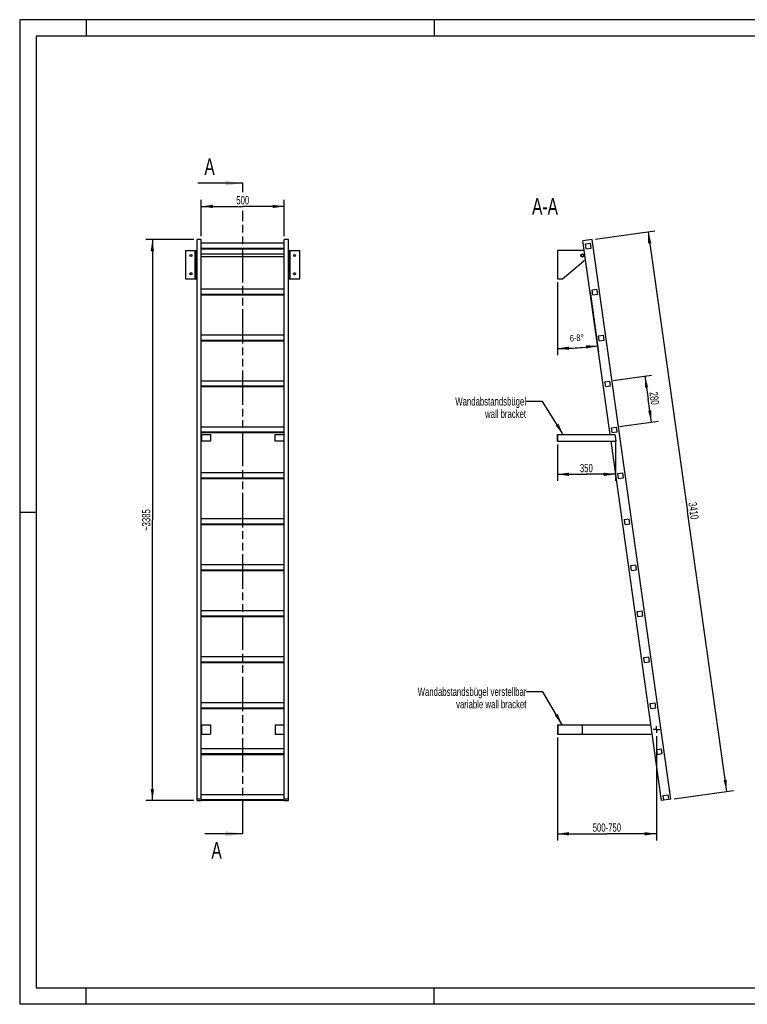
# Model space of a CAD drawing. Header units: millimetres. Extents: x 0 to 8400, y 0 to 5940.
# Tile 1 of 2: x 0 to 4388, y 0 to 5940. Entities that reach past the tile are written whole.
import ezdxf

# ---------------------------------------------------------------- set-up
doc = ezdxf.new("R2010")
doc.units = ezdxf.units.MM
doc.header["$LTSCALE"] = 462
doc.linetypes.add('CENTER', pattern=[0.6, 0.375, -0.075, 0.075, -0.075])
doc.linetypes.add('PHANTOM', pattern=[0.8, 0.45, -0.05, 0.1, -0.05, 0.1, -0.05])
doc.layers.get('0').update_dxf_attribs({"linetype": 'CONTINUOUS'})
for name, color, linetype in [('005_AXIS', 7, 'CONTINUOUS'), ('050_DIMENSIONING', 7, 'CONTINUOUS'), ('053_NOTES', 7, 'CONTINUOUS'), ('HATCHING_BL0', 7, 'CONTINUOUS')]:
    doc.layers.add(name, color=color, linetype=linetype)
doc.styles.get("Standard").update_dxf_attribs({"font": 'txt', "width": 0.7})
doc.dimstyles.new('DIMSTYLE_1', dxfattribs={"dimtxt": 50, "dimasz": 70, "dimexe": 2, "dimexo": 1, "dimtad": 1, "dimdec": 1, "dimtxsty": 'Standard', "dimblk": '_FILLED', "dimblk1": '_FILLED', "dimblk2": '_FILLED', "dimcen": 0.09, "dimazin": 2, "dimtp": 0.8, "dimtm": 0.8, "dimtfac": 1, "dimtdec": 1, "dimtofl": 0, "dimtmove": 0, "dimatfit": 3, "dimldrblk": '_FILLED', "dimfxl": 1, "dimtolj": 1, "dimarcsym": 0})
doc.dimstyles.new('DIMSTYLE_2', dxfattribs={"dimtxt": 40, "dimasz": 70, "dimexe": 2, "dimexo": 1, "dimgap": 2, "dimtad": 1, "dimdec": 1, "dimtxsty": 'Standard', "dimblk": '_FILLED', "dimblk1": '_FILLED', "dimblk2": '_FILLED', "dimcen": 0.09, "dimazin": 2, "dimtp": 0.5, "dimtm": 0.5, "dimtfac": 1, "dimtdec": 1, "dimtofl": 0, "dimtmove": 0, "dimatfit": 3, "dimldrblk": '_FILLED', "dimfxl": 1, "dimtolj": 1, "dimarcsym": 0})
doc.dimstyles.new('DIMSTYLE_3', dxfattribs={"dimtxt": 50, "dimasz": 70, "dimexe": 2, "dimexo": 1, "dimtad": 1, "dimdec": 1, "dimtxsty": 'Standard', "dimblk": '_FILLED', "dimblk1": '_FILLED', "dimblk2": '_FILLED', "dimcen": 0.09, "dimazin": 2, "dimtp": 2, "dimtm": 2, "dimtfac": 1, "dimtdec": 1, "dimtofl": 0, "dimtmove": 0, "dimatfit": 3, "dimldrblk": '_FILLED', "dimfxl": 1, "dimtolj": 1, "dimarcsym": 0})
doc.dimstyles.new('DIMSTYLE_4', dxfattribs={"dimtxt": 50, "dimasz": 70, "dimexe": 2, "dimexo": 1, "dimtad": 1, "dimdec": 0, "dimtxsty": 'Standard', "dimblk": '_FILLED', "dimblk1": '_FILLED', "dimblk2": '_FILLED', "dimcen": 0.09, "dimazin": 2, "dimtp": 2, "dimtm": 2, "dimtfac": 1, "dimtdec": 0, "dimtofl": 0, "dimtmove": 0, "dimatfit": 3, "dimldrblk": '_FILLED', "dimfxl": 1, "dimtolj": 1, "dimarcsym": 0})
doc.dimstyles.new('DIMSTYLE_5', dxfattribs={"dimtxt": 50, "dimasz": 70, "dimexe": 2, "dimexo": 1, "dimtad": 1, "dimtxsty": 'Standard', "dimblk": '_FILLED', "dimblk1": '_FILLED', "dimblk2": '_FILLED', "dimcen": 0.09, "dimazin": 2, "dimtp": 0.5, "dimtm": 0.5, "dimtfac": 1, "dimtofl": 0, "dimtmove": 0, "dimatfit": 3, "dimldrblk": '_FILLED', "dimfxl": 1, "dimtolj": 1, "dimarcsym": 0})
doc.dimstyles.new('DIMSTYLE_6', dxfattribs={"dimtxt": 50, "dimasz": 70, "dimexe": 2, "dimexo": 1, "dimtad": 1, "dimtxsty": 'Standard', "dimblk": '_FILLED', "dimblk1": '_FILLED', "dimblk2": '_FILLED', "dimcen": 0.09, "dimazin": 2, "dimtp": 0.8, "dimtm": 0.8, "dimtfac": 1, "dimtofl": 0, "dimtmove": 0, "dimatfit": 3, "dimldrblk": '_FILLED', "dimfxl": 1, "dimtolj": 1, "dimarcsym": 0})
doc.dimstyles.get("Standard").update_dxf_attribs({"dimtxt": 50, "dimasz": 70, "dimexe": 2, "dimexo": 1, "dimtad": 1, "dimtxsty": 'Standard', "dimblk": '_FILLED', "dimblk1": '_FILLED', "dimblk2": '_FILLED', "dimcen": 0.09, "dimazin": 2, "dimtol": 1, "dimtp": 0.01, "dimtm": 0.01, "dimtfac": 1, "dimtofl": 0, "dimtmove": 0, "dimatfit": 3, "dimldrblk": '_FILLED', "dimfxl": 1, "dimtolj": 1, "dimarcsym": 0})

# ---------------------------------------------------------------- blocks, each defined once
blk = doc.blocks.new('_FILLED')
at = {"color": 0, "linetype": 'ByBlock'}
blk.add_solid([(0, 0), (-1, 0.143), (-1, -0.143)], dxfattribs=at)
blk = doc.blocks.new('*D2')
at = {"layer": '050_DIMENSIONING', "color": 2, "linetype": 'Continuous', "transparency": 16777216}
for p, q in [((1095.2, 4633.5), (1095.2, 4853.5)), ((1095.2, 4813.5), (1345.2, 4813.5)), ((1595.2, 4813.5), (1345.2, 4813.5)), ((1595.2, 4633.5), (1595.2, 4853.5))]:
    blk.add_line(p, q, dxfattribs=at)
at = {"layer": '050_DIMENSIONING', "color": 2, "linetype": 'Continuous', "transparency": 16777216, "xscale": 70, "yscale": 70, "zscale": 70, "rotation": 180}
blk.add_blockref('_FILLED', (1095.2, 4813.5), dxfattribs=at)
at = {"layer": '050_DIMENSIONING', "color": 2, "linetype": 'Continuous', "transparency": 16777216, "xscale": 70, "yscale": 70, "zscale": 70}
blk.add_blockref('_FILLED', (1595.2, 4813.5), dxfattribs=at)
at = {"layer": '050_DIMENSIONING', "color": 2, "linetype": 'Continuous', "transparency": 16777216, "insert": (1345.2, 4876), "char_height": 50, "width": 171.429, "attachment_point": 2, "line_spacing_factor": 0.9}
blk.add_mtext('500', dxfattribs=at)
blk = doc.blocks.new('*D3')
at = {"layer": '050_DIMENSIONING', "color": 2, "linetype": 'Continuous', "transparency": 16777216}
for p, q in [((3242.6, 4357.3), (3242.6, 3916.4)), ((3439.8, 4300.4), (3491.3, 3933.8))]:
    blk.add_line(p, q, dxfattribs=at)
for start, end in [(270, 274), (274, 278)]:
    blk.add_arc((3242.6, 5703.1), 1746.7, start, end, dxfattribs=at)
for points in [[(3312.4, 3967.8), (3242.6, 3956.4), (3312.8, 3947.8)], [(3417.4, 3955.1), (3485.7, 3973.4), (3415, 3975)]]:
    blk.add_solid(points, dxfattribs=at)
at = {"layer": '050_DIMENSIONING', "color": 2, "linetype": 'Continuous', "transparency": 16777216, "insert": (3358.9, 4040.5), "char_height": 40, "width": 177.143, "attachment_point": 2, "rotation": 4, "line_spacing_factor": 0.9}
blk.add_mtext('6-8\\fgdt;{\\W1.0;{\\fgdt;~}}', dxfattribs=at)
blk = doc.blocks.new('*D4')
at = {"layer": '050_DIMENSIONING', "color": 2, "linetype": 'Continuous', "transparency": 16777216}
for p, q in [((3473.1, 4616.3), (3829.6, 4666.4)), ((3790, 4660.8), (4027.3, 2972.4)), ((4264.6, 1284), (4027.3, 2972.4)), ((3947.7, 1239.5), (4304.2, 1289.6))]:
    blk.add_line(p, q, dxfattribs=at)
at = {"layer": '050_DIMENSIONING', "color": 2, "linetype": 'Continuous', "transparency": 16777216, "xscale": 70, "yscale": 70, "zscale": 70}
for p, rotation in [((3790, 4660.8), 98), ((4264.6, 1284), 278)]:
    blk.add_blockref('_FILLED', p, dxfattribs=dict(at, rotation=rotation))
at = {"layer": '050_DIMENSIONING', "color": 2, "linetype": 'Continuous', "transparency": 16777216, "insert": (4089.2, 2981.1), "char_height": 50, "width": 214.286, "attachment_point": 2, "rotation": 278, "line_spacing_factor": 0.9}
blk.add_mtext('3410', dxfattribs=at)
blk = doc.blocks.new('*D5')
at = {"layer": '050_DIMENSIONING', "color": 2, "linetype": 'Continuous', "transparency": 16777216}
for p, q in [((1050.2, 4613.5), (760.2, 4613.5)), ((800.2, 4613.5), (800.2, 2921.1)), ((800.2, 1228.8), (800.2, 2921.1)), ((1050.2, 1228.8), (760.2, 1228.8))]:
    blk.add_line(p, q, dxfattribs=at)
at = {"layer": '050_DIMENSIONING', "color": 2, "linetype": 'Continuous', "transparency": 16777216, "xscale": 70, "yscale": 70, "zscale": 70}
for p, rotation in [((800.2, 4613.5), 90), ((800.2, 1228.8), 270)]:
    blk.add_blockref('_FILLED', p, dxfattribs=dict(at, rotation=rotation))
at = {"layer": '050_DIMENSIONING', "color": 2, "linetype": 'Continuous', "transparency": 16777216, "insert": (737.7, 2921.1), "char_height": 50, "width": 278.571, "attachment_point": 2, "rotation": 90, "line_spacing_factor": 0.9}
blk.add_mtext('~3385', dxfattribs=at)
blk = doc.blocks.new('*D6')
at = {"layer": '050_DIMENSIONING', "color": 2, "linetype": 'Continuous', "transparency": 16777216}
for p, q in [((3592.6, 3418.9), (3592.6, 3157.5)), ((3242.6, 3377.5), (3242.6, 3157.5)), ((3242.6, 3197.5), (3417.6, 3197.5)), ((3592.6, 3197.5), (3417.6, 3197.5))]:
    blk.add_line(p, q, dxfattribs=at)
at = {"layer": '050_DIMENSIONING', "color": 2, "linetype": 'Continuous', "transparency": 16777216, "xscale": 70, "yscale": 70, "zscale": 70, "rotation": 180}
blk.add_blockref('_FILLED', (3242.6, 3197.5), dxfattribs=at)
at = {"layer": '050_DIMENSIONING', "color": 2, "linetype": 'Continuous', "transparency": 16777216, "xscale": 70, "yscale": 70, "zscale": 70}
blk.add_blockref('_FILLED', (3592.6, 3197.5), dxfattribs=at)
at = {"layer": '050_DIMENSIONING', "color": 2, "linetype": 'Continuous', "transparency": 16777216, "insert": (3417.6, 3260), "char_height": 50, "width": 166.071, "attachment_point": 2, "line_spacing_factor": 0.9}
blk.add_mtext('350', dxfattribs=at)
blk = doc.blocks.new('*D7')
at = {"layer": '050_DIMENSIONING', "color": 2, "linetype": 'Continuous', "transparency": 16777216}
for p, q in [((3242.6, 1608.8), (3242.6, 1041.3)), ((3840, 1617.3), (3840, 1041.3)), ((3242.6, 1041.3), (3242.6, 988.8)), ((3242.6, 1028.8), (3541.3, 1028.8)), ((3840, 1028.8), (3541.3, 1028.8)), ((3840, 1041.3), (3840, 988.8))]:
    blk.add_line(p, q, dxfattribs=at)
at = {"layer": '050_DIMENSIONING', "color": 2, "linetype": 'Continuous', "transparency": 16777216, "xscale": 70, "yscale": 70, "zscale": 70, "rotation": 180}
blk.add_blockref('_FILLED', (3242.6, 1028.8), dxfattribs=at)
at = {"layer": '050_DIMENSIONING', "color": 2, "linetype": 'Continuous', "transparency": 16777216, "xscale": 70, "yscale": 70, "zscale": 70}
blk.add_blockref('_FILLED', (3840, 1028.8), dxfattribs=at)
at = {"layer": '050_DIMENSIONING', "color": 2, "linetype": 'Continuous', "transparency": 16777216, "insert": (3541.3, 1091.3), "char_height": 50, "width": 396.429, "attachment_point": 2, "line_spacing_factor": 0.9}
blk.add_mtext('500-750\\P ', dxfattribs=at)
blk = doc.blocks.new('*D8')
at = {"layer": '050_DIMENSIONING', "color": 2, "linetype": 'Continuous', "transparency": 16777216}
for p, q in [((3579.5, 3762.8), (3810.7, 3795.3)), ((3771.1, 3789.7), (3790.6, 3651.1)), ((3810, 3512.4), (3790.6, 3651.1)), ((3618.4, 3485.5), (3849.7, 3518))]:
    blk.add_line(p, q, dxfattribs=at)
at = {"layer": '050_DIMENSIONING', "color": 2, "linetype": 'Continuous', "transparency": 16777216, "xscale": 70, "yscale": 70, "zscale": 70}
for p, rotation in [((3771.1, 3789.7), 98), ((3810, 3512.4), 278)]:
    blk.add_blockref('_FILLED', p, dxfattribs=dict(at, rotation=rotation))
at = {"layer": '050_DIMENSIONING', "color": 2, "linetype": 'Continuous', "transparency": 16777216, "insert": (3852.5, 3659.8), "char_height": 50, "width": 176.786, "attachment_point": 2, "rotation": 278, "line_spacing_factor": 0.9}
blk.add_mtext('280', dxfattribs=at)
blk = doc.blocks.new('XSEC_FILLED')
at = {"color": 0, "linetype": 'ByBlock'}
blk.add_solid([(0, 0), (-1, 0.143), (-1, -0.143)], dxfattribs=at)
blk = doc.blocks.new('HATCHING_BL0', base_point=(1209.9, 2991.1))
at = {"layer": 'HATCHING_BL0', "color": 7, "linetype": 'PHANTOM'}
for p, q in [((1345.2, 4899.2), (1345.2, 4953.5)), ((1345.2, 1028.8), (1345.2, 4785.9))]:
    blk.add_line(p, q, dxfattribs=at)
at = {"layer": 'HATCHING_BL0', "color": 7, "linetype": 'Continuous', "char_height": 100, "width": 128.571, "attachment_point": 1, "line_spacing_factor": 0.9}
for insert in [(1113.9, 5103.5), (1156.3, 978.8)]:
    blk.add_mtext('A', dxfattribs=dict(at, insert=insert))
at = {"layer": 'HATCHING_BL0', "color": 7, "linetype": 'Continuous'}
for points in [[(1345.2, 4953.5), (1074.6, 4953.5)], [(1345.2, 1028.8), (1117.1, 1028.8)]]:
    blk.add_leader(points, dimstyle='Standard', override={"dimasz": 105, "dimtad": 0, "dimldrblk": 'XSEC_FILLED'}, dxfattribs=at)

msp = doc.modelspace()

# ---------------------------------------------------------------- hatches: boundary and pattern name
at = {"linetype": 'Continuous'}
h = msp.add_hatch(dxfattribs=at)
h.set_pattern_fill('ANSI31', color=2, angle=90, style=0, pattern_type=2)
h.set_pattern_definition([(135, (3242.65, 4462.28), (-239.875, -239.875), [])])
edge = h.paths.add_edge_path()
edge.add_line((3914.544, 1234.828), (3884.836, 1230.653))
edge.add_line((3884.836, 1230.653), (3880.661, 1260.361))
edge.add_line((3880.661, 1260.361), (3910.369, 1264.536))
edge.add_line((3914.544, 1234.828), (3910.369, 1264.536))
edge = h.paths.add_edge_path()
edge.add_line((3417.214, 4557.954), (3413.039, 4587.662))
edge.add_line((3413.039, 4587.662), (3442.747, 4591.837))
edge.add_line((3446.922, 4562.129), (3442.747, 4591.837))
edge.add_line((3417.214, 4557.954), (3446.922, 4562.129))
edge = h.paths.add_edge_path()
edge.add_line((3456.183, 4280.678), (3452.008, 4310.387))
edge.add_line((3452.008, 4310.387), (3481.716, 4314.562))
edge.add_line((3485.891, 4284.854), (3481.716, 4314.562))
edge.add_line((3456.183, 4280.678), (3485.891, 4284.854))
edge = h.paths.add_edge_path()
edge.add_line((3495.151, 4003.403), (3490.976, 4033.111))
edge.add_line((3490.976, 4033.111), (3520.684, 4037.287))
edge.add_line((3524.859, 4007.579), (3520.684, 4037.287))
edge.add_line((3495.151, 4003.403), (3524.859, 4007.579))
edge = h.paths.add_edge_path()
edge.add_line((3534.12, 3726.128), (3529.944, 3755.836))
edge.add_line((3529.944, 3755.836), (3559.652, 3760.012))
edge.add_line((3563.828, 3730.304), (3559.652, 3760.012))
edge.add_line((3534.12, 3726.128), (3563.828, 3730.304))
edge = h.paths.add_edge_path()
edge.add_line((3573.088, 3448.853), (3568.913, 3478.561))
edge.add_line((3568.913, 3478.561), (3598.621, 3482.737))
edge.add_line((3602.796, 3453.028), (3598.621, 3482.737))
edge.add_line((3573.088, 3448.853), (3602.796, 3453.028))
edge = h.paths.add_edge_path()
edge.add_line((3612.057, 3171.578), (3607.881, 3201.286))
edge.add_line((3607.881, 3201.286), (3637.589, 3205.461))
edge.add_line((3641.765, 3175.753), (3637.589, 3205.461))
edge.add_line((3612.057, 3171.578), (3641.765, 3175.753))
edge = h.paths.add_edge_path()
edge.add_line((3651.025, 2894.303), (3646.85, 2924.011))
edge.add_line((3646.85, 2924.011), (3676.558, 2928.186))
edge.add_line((3680.733, 2898.478), (3676.558, 2928.186))
edge.add_line((3651.025, 2894.303), (3680.733, 2898.478))
edge = h.paths.add_edge_path()
edge.add_line((3689.994, 2617.028), (3685.818, 2646.736))
edge.add_line((3685.818, 2646.736), (3715.526, 2650.911))
edge.add_line((3719.702, 2621.203), (3715.526, 2650.911))
edge.add_line((3689.994, 2617.028), (3719.702, 2621.203))
edge = h.paths.add_edge_path()
edge.add_line((3728.962, 2339.753), (3724.787, 2369.461))
edge.add_line((3724.787, 2369.461), (3754.495, 2373.636))
edge.add_line((3758.67, 2343.928), (3754.495, 2373.636))
edge.add_line((3728.962, 2339.753), (3758.67, 2343.928))
edge = h.paths.add_edge_path()
edge.add_line((3767.93, 2062.478), (3763.755, 2092.186))
edge.add_line((3763.755, 2092.186), (3793.463, 2096.361))
edge.add_line((3797.638, 2066.653), (3793.463, 2096.361))
edge.add_line((3767.93, 2062.478), (3797.638, 2066.653))
edge = h.paths.add_edge_path()
edge.add_line((3806.899, 1785.203), (3802.724, 1814.911))
edge.add_line((3802.724, 1814.911), (3832.432, 1819.086))
edge.add_line((3836.607, 1789.378), (3832.432, 1819.086))
edge.add_line((3806.899, 1785.203), (3836.607, 1789.378))
edge = h.paths.add_edge_path()
edge.add_line((3845.867, 1507.928), (3841.692, 1537.636))
edge.add_line((3841.692, 1537.636), (3871.4, 1541.811))
edge.add_line((3875.575, 1512.103), (3871.4, 1541.811))
edge.add_line((3845.867, 1507.928), (3875.575, 1512.103))
edge = h.paths.add_edge_path()
edge.add_arc((3393.646, 4517.278), 7.5, 0, 180)
edge.add_arc((3393.646, 4517.278), 7.5, -180, 0)

# ---------------------------------------------------------------- linework, layer by layer
at = {"color": 3, "linetype": 'Continuous'}
for p, q in [((0, 5940), (0, 0)), ((8400, 5940), (0, 5940)), ((400, 5940), (400, 5840)), ((2500, 5940), (2500, 5840)), ((0, 2970), (100, 2970)), ((400, 0), (400, 100)), ((2500, 0), (2500, 100)), ((8400, 0), (0, 0))]:
    msp.add_line(p, q, dxfattribs=at)
at = {"color": 5, "linetype": 'Continuous'}
for p, q in [((100, 5840), (100, 100)), ((8300, 5840), (100, 5840)), ((100, 100), (8300, 100))]:
    msp.add_line(p, q, dxfattribs=at)
at = {"color": 7, "linetype": 'Continuous'}
for p, q in [((1070.154, 1228.774), (1070.154, 4613.521)), ((1095.154, 4613.521), (1070.154, 4613.521)), ((1095.154, 1234.828), (1095.154, 4613.521)), ((1595.154, 4591.837), (1095.154, 4591.837)), ((1595.154, 1234.828), (1595.154, 4613.521)), ((1620.154, 4613.521), (1595.154, 4613.521)), ((1620.154, 1228.774), (1620.154, 4613.521)), ((3453.332, 4613.521), (3396.887, 4605.588)), ((3413.039, 4587.662), (3442.747, 4591.837)), ((3417.214, 4557.954), (3413.039, 4587.662)), ((3446.922, 4562.129), (3442.747, 4591.837)), ((3927.913, 1236.707), (3453.332, 4613.521)), ((1000.154, 4547.278), (1065.154, 4547.278)), ((1059.154, 4377.278), (1059.154, 4547.278)), ((1065.154, 4377.278), (1065.154, 4547.278)), ((1095.154, 4562.129), (1595.154, 4562.129)), ((1095.154, 4557.954), (1595.154, 4557.954)), ((1625.154, 4377.278), (1625.154, 4547.278)), ((1625.154, 4547.278), (1690.154, 4547.278)), ((1631.154, 4377.278), (1631.154, 4547.278)), ((3393.646, 4547.278), (3242.646, 4547.278)), ((3417.214, 4557.954), (3446.922, 4562.129)), ((3274.263, 4377.278), (3412.571, 4493.993)), ((1000.154, 4377.278), (1065.154, 4377.278)), ((1625.154, 4377.278), (1690.154, 4377.278)), ((3242.646, 4377.278), (3274.263, 4377.278)), ((1595.154, 4314.562), (1095.154, 4314.562)), ((1095.154, 4284.854), (1595.154, 4284.854)), ((1095.154, 4280.678), (1595.154, 4280.678)), ((3452.008, 4310.387), (3481.716, 4314.562)), ((3456.183, 4280.678), (3452.008, 4310.387)), ((3456.183, 4280.678), (3485.891, 4284.854)), ((3485.891, 4284.854), (3481.716, 4314.562)), ((1595.154, 4037.287), (1095.154, 4037.287)), ((1095.154, 4007.579), (1595.154, 4007.579)), ((1095.154, 4003.403), (1595.154, 4003.403)), ((3490.976, 4033.111), (3520.684, 4037.287)), ((3495.151, 4003.403), (3490.976, 4033.111)), ((3495.151, 4003.403), (3524.859, 4007.579)), ((3524.859, 4007.579), (3520.684, 4037.287)), ((1595.154, 3760.012), (1095.154, 3760.012)), ((3529.944, 3755.836), (3559.652, 3760.012)), ((3534.12, 3726.128), (3529.944, 3755.836)), ((3563.828, 3730.304), (3559.652, 3760.012)), ((1095.154, 3730.304), (1595.154, 3730.304)), ((1095.154, 3726.128), (1595.154, 3726.128)), ((3534.12, 3726.128), (3563.828, 3730.304)), ((1595.154, 3482.737), (1095.154, 3482.737)), ((1095.154, 3453.028), (1595.154, 3453.028)), ((1095.154, 3448.853), (1595.154, 3448.853)), ((3568.913, 3478.561), (3598.621, 3482.737)), ((3573.088, 3448.853), (3568.913, 3478.561)), ((3573.088, 3448.853), (3602.796, 3453.028)), ((3602.796, 3453.028), (3598.621, 3482.737)), ((1097.154, 3437.472), (1150.154, 3437.472)), ((1150.154, 3397.472), (1097.154, 3397.472)), ((1150.154, 3437.472), (1150.154, 3397.472)), ((1540.154, 3397.472), (1540.154, 3437.472)), ((1540.154, 3437.472), (1593.154, 3437.472)), ((1593.154, 3397.472), (1540.154, 3397.472)), ((3242.646, 3397.472), (3242.646, 3437.472)), ((3242.646, 3437.472), (3589.835, 3437.472)), ((3242.646, 3397.472), (3595.457, 3397.472)), ((3244.646, 3397.472), (3244.646, 3437.472)), ((1595.154, 3205.461), (1095.154, 3205.461)), ((1095.154, 3175.753), (1595.154, 3175.753)), ((1095.154, 3171.578), (1595.154, 3171.578)), ((3607.881, 3201.286), (3637.589, 3205.461)), ((3612.057, 3171.578), (3607.881, 3201.286)), ((3612.057, 3171.578), (3641.765, 3175.753)), ((3641.765, 3175.753), (3637.589, 3205.461)), ((1595.154, 2928.186), (1095.154, 2928.186)), ((3646.85, 2924.011), (3676.558, 2928.186)), ((3651.025, 2894.303), (3646.85, 2924.011)), ((3680.733, 2898.478), (3676.558, 2928.186)), ((1095.154, 2898.478), (1595.154, 2898.478)), ((1095.154, 2894.303), (1595.154, 2894.303)), ((3651.025, 2894.303), (3680.733, 2898.478)), ((1595.154, 2650.911), (1095.154, 2650.911)), ((1095.154, 2621.203), (1595.154, 2621.203)), ((1095.154, 2617.028), (1595.154, 2617.028)), ((3685.818, 2646.736), (3715.526, 2650.911)), ((3689.994, 2617.028), (3685.818, 2646.736)), ((3689.994, 2617.028), (3719.702, 2621.203)), ((3719.702, 2621.203), (3715.526, 2650.911)), ((1595.154, 2373.636), (1095.154, 2373.636)), ((1095.154, 2343.928), (1595.154, 2343.928)), ((1095.154, 2339.753), (1595.154, 2339.753)), ((3724.787, 2369.461), (3754.495, 2373.636)), ((3728.962, 2339.753), (3724.787, 2369.461)), ((3728.962, 2339.753), (3758.67, 2343.928)), ((3758.67, 2343.928), (3754.495, 2373.636)), ((1595.154, 2096.361), (1095.154, 2096.361)), ((3763.755, 2092.186), (3793.463, 2096.361)), ((3767.93, 2062.478), (3763.755, 2092.186)), ((3797.638, 2066.653), (3793.463, 2096.361)), ((1095.154, 2066.653), (1595.154, 2066.653)), ((1095.154, 2062.478), (1595.154, 2062.478)), ((3767.93, 2062.478), (3797.638, 2066.653)), ((1595.154, 1819.086), (1095.154, 1819.086)), ((1095.154, 1789.378), (1595.154, 1789.378)), ((1095.154, 1785.203), (1595.154, 1785.203)), ((3802.724, 1814.911), (3832.432, 1819.086)), ((3806.899, 1785.203), (3802.724, 1814.911)), ((3806.899, 1785.203), (3836.607, 1789.378)), ((3836.607, 1789.378), (3832.432, 1819.086)), ((1095.154, 1685.848), (1150.154, 1685.848)), ((1097.154, 1685.848), (1097.154, 1628.848)), ((1150.154, 1685.848), (1150.154, 1628.848)), ((1540.154, 1685.848), (1595.154, 1685.848)), ((1540.154, 1685.848), (1540.154, 1628.848)), ((1593.154, 1685.848), (1593.154, 1628.848)), ((3242.646, 1685.848), (3807.23, 1685.848)), ((3242.646, 1685.848), (3242.646, 1628.848)), ((3244.646, 1685.848), (3244.646, 1628.848)), ((3392.646, 1685.848), (3392.646, 1628.848)), ((1095.154, 1628.848), (1150.154, 1628.848)), ((1540.154, 1628.848), (1595.154, 1628.848)), ((3242.646, 1628.848), (3815.241, 1628.848)), ((1595.154, 1541.811), (1095.154, 1541.811)), ((1095.154, 1512.103), (1595.154, 1512.103)), ((1095.154, 1507.928), (1595.154, 1507.928)), ((3841.692, 1537.636), (3871.4, 1541.811)), ((3845.867, 1507.928), (3841.692, 1537.636)), ((3845.867, 1507.928), (3875.575, 1512.103)), ((3875.575, 1512.103), (3871.4, 1541.811)), ((1595.154, 1264.536), (1095.154, 1264.536)), ((3880.661, 1260.361), (3910.369, 1264.536)), ((3884.836, 1230.653), (3880.661, 1260.361)), ((3914.544, 1234.828), (3910.369, 1264.536)), ((1095.154, 1236.707), (1070.154, 1236.707)), ((1070.154, 1228.774), (1095.154, 1228.774)), ((1095.154, 1234.828), (1595.154, 1234.828)), ((1095.154, 1230.653), (1595.154, 1230.653)), ((1095.154, 1228.774), (1095.154, 1230.653)), ((1620.154, 1236.707), (1595.154, 1236.707)), ((1595.154, 1230.653), (1595.154, 1228.774)), ((1595.154, 1228.774), (1620.154, 1228.774)), ((3927.913, 1236.707), (3871.467, 1228.774))]:
    msp.add_line(p, q, dxfattribs=at)
at = {"color": 9, "linetype": 'Continuous'}
for p, q in [((1065.154, 4494.35), (1059.154, 4494.35)), ((1631.154, 4494.35), (1625.154, 4494.35))]:
    msp.add_line(p, q, dxfattribs=at)
at = {"color": 7, "linetype": 'Continuous'}
msp.add_circle((3393.646, 4517.278), 7.5, dxfattribs=at)
msp.add_arc((3393.646, 4517.278), 30, 66.8758235, 90, dxfattribs=at)
at = {"layer": '005_AXIS', "color": 7, "linetype": 'Continuous'}
for p, q in [((3561.055, 3437.472), (3396.887, 4605.588)), ((1000.154, 4547.278), (1000.154, 4377.278)), ((1070.154, 4524.778), (1065.154, 4524.778)), ((1595.154, 4524.778), (1095.154, 4524.778)), ((1625.154, 4524.778), (1620.154, 4524.778)), ((1690.154, 4377.278), (1690.154, 4547.278)), ((3242.646, 4547.278), (3242.646, 4377.278)), ((1070.154, 4509.778), (1065.154, 4509.778)), ((1595.154, 4509.778), (1095.154, 4509.778)), ((1625.154, 4509.778), (1620.154, 4509.778)), ((1095.154, 3437.472), (1097.154, 3437.472)), ((1095.154, 3397.472), (1097.154, 3397.472)), ((1097.154, 3437.472), (1097.154, 3397.472)), ((1593.154, 3437.472), (1593.154, 3397.472)), ((1595.154, 3437.472), (1593.154, 3437.472)), ((1595.154, 3397.472), (1593.154, 3397.472)), ((3871.467, 1228.774), (3566.677, 3397.472)), ((3589.835, 3437.472), (3595.457, 3397.472))]:
    msp.add_line(p, q, dxfattribs=at)
at = {"layer": '005_AXIS', "color": 7, "linetype": 'CENTER'}
for q in [(3840.015, 1677.348), (3820.015, 1657.348), (3860.015, 1657.348), (3840.015, 1637.348)]:
    msp.add_line((3840.015, 1657.348), q, dxfattribs=at)
at = {"layer": '005_AXIS', "color": 7, "linetype": 'Continuous'}
for centre, radius in [((1032.654, 4517.278), 6.5), ((1657.654, 4517.278), 6.5), ((3393.646, 4517.278), 9.25), ((1032.654, 4407.278), 6.5), ((1657.654, 4407.278), 6.5)]:
    msp.add_circle(centre, radius, dxfattribs=at)

# ---------------------------------------------------------------- block references
at = {"layer": 'HATCHING_BL0'}
msp.add_blockref('HATCHING_BL0', (1209.898, 2991.147), dxfattribs=at)

# ---------------------------------------------------------------- texts
at = {"layer": '053_NOTES', "color": 2, "linetype": 'Continuous', "attachment_point": 3, "line_spacing_factor": 0.9}
for s, insert, char_height, width in [('A-A', (3246.233, 4863.521), 100, 392.85714), ('Wandabstandsbügel\\Pwall bracket', (3053.749, 3662.472), 50, 945.35714), ('Wandabstandsbügel verstellbar\\Pvariable wall bracket', (3055.863, 1910.848), 50, 1540)]:
    msp.add_mtext(s, dxfattribs=dict(at, insert=insert, char_height=char_height, width=width))

# ---------------------------------------------------------------- dimensions: what is measured, and where the dimension line sits
at = {"layer": '050_DIMENSIONING', "color": 2, "linetype": 'Continuous'}
for base, p1, p2, dimstyle, picture, middle in [((1595.154, 4813.521), (1095.154, 4632.521), (1595.154, 4632.521), 'DIMSTYLE_1', '*D2', (1338.011, 4813.521)), ((3592.646, 3197.472), (3242.646, 3378.472), (3592.646, 3419.898), 'DIMSTYLE_5', '*D6', (3410.503, 3197.472))]:
    dim = msp.add_linear_dim(base=base, p1=p1, p2=p2, dimstyle=dimstyle, dxfattribs=at)
    dim.commit()
    dim.dimension.update_dxf_attribs({"geometry": picture, "text_midpoint": middle, "dimtype": 160})
for base, p1, p2, dimstyle, picture, middle in [((3790.023, 4660.84), (3946.728, 1239.351), (3472.147, 4616.165), 'DIMSTYLE_3', '*D4', (4026.319, 2979.506)), ((3771.075, 3789.725), (3617.436, 3485.381), (3578.468, 3762.656), 'DIMSTYLE_5', '*D8', (3789.565, 3658.161))]:
    dim = msp.add_linear_dim(base=base, p1=p1, p2=p2, angle=98, dimstyle=dimstyle, dxfattribs=at)
    dim.commit()
    dim.dimension.update_dxf_attribs({"geometry": picture, "text_midpoint": middle, "dimtype": 160})
dim = msp.add_linear_dim(base=(800.154, 1228.774), p1=(1051.154, 4613.521), p2=(1051.154, 1228.774), angle=270, text='~<>', dimstyle='DIMSTYLE_4', dxfattribs=at)
dim.commit()
dim.dimension.update_dxf_attribs({"geometry": '*D5', "text_midpoint": (800.154, 2921.147), "dimtype": 160})
dim = msp.add_angular_dim_2l(base=(3364.487, 3960.656), line1=((3242.646, 4375.744), (3242.646, 4358.278)), line2=((3437.201, 4318.737), (3439.632, 4301.44)), text='6-<>', dimstyle='DIMSTYLE_2', dxfattribs=at)
dim.commit()
dim.dimension.update_dxf_attribs({"geometry": '*D3', "text_midpoint": (3364.487, 3960.656), "dimtype": 162})
dim = msp.add_linear_dim(base=(3840.015, 1028.774), p1=(3242.646, 1609.848), p2=(3840.015, 1618.348), text='500-750\\P ', dimstyle='DIMSTYLE_6', dxfattribs=at)
dim.commit()
dim.dimension.update_dxf_attribs({"geometry": '*D7', "text_midpoint": (3541.331, 1028.774), "dimtype": 160})

# ---------------------------------------------------------------- leaders
at = {"layer": '053_NOTES', "color": 2, "linetype": 'Continuous', "annotation_type": 0, "has_hookline": 1, "hookline_direction": 1}
for points, text_width in [([(3277.898, 3437.472), (3153.749, 3637.472), (3053.749, 3637.472)], 578.176), ([(3271.455, 1685.848), (3155.863, 1885.848), (3055.863, 1885.848)], 963.2)]:
    msp.add_leader(points, dimstyle='Standard', override={"dimtad": 0}, dxfattribs=dict(at, text_width=text_width))

doc.saveas('drawing.dxf')
